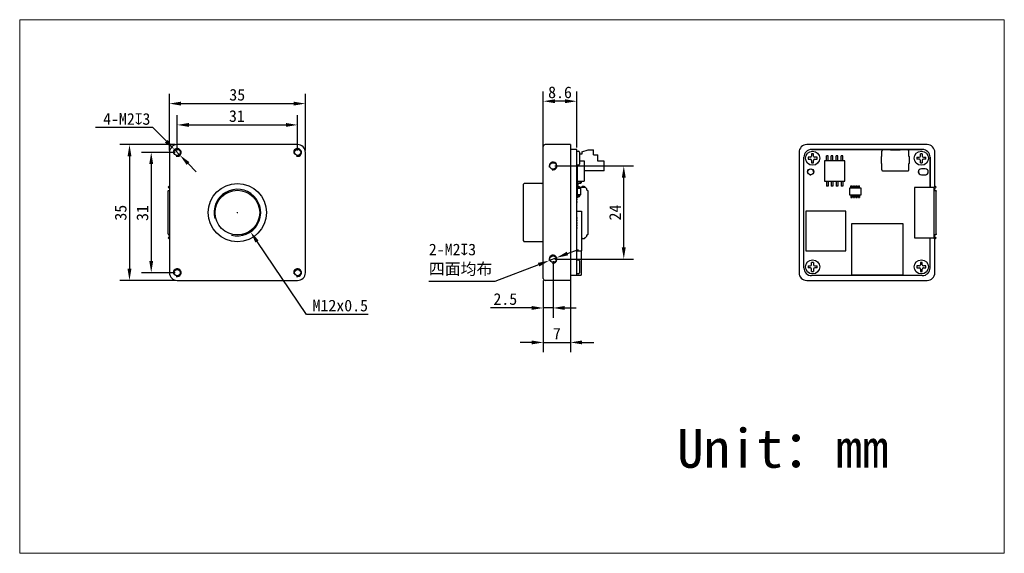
# Model space of a CAD drawing. Header units: millimetres. Extents: x 24 to 278, y 37 to 175.
import ezdxf

# ---------------------------------------------------------------- set-up
doc = ezdxf.new("R2010")
doc.units = ezdxf.units.MM
doc.header["$LTSCALE"] = 16.335
doc.header["$PDMODE"] = 3
doc.header["$PDSIZE"] = 8
doc.layers.get('0').update_dxf_attribs({"linetype": 'CONTINUOUS'})
doc.layers.get('Defpoints').update_dxf_attribs({"linetype": 'CONTINUOUS'})
for name, color, linetype in [('00_COMPONENTS', 7, 'CONTINUOUS'), ('09_ALL_ROUNDS', 7, 'CONTINUOUS'), ('10_ALL_CHAMFER', 7, 'CONTINUOUS'), ('201_CAM_FRONDXF_CONTINUOUS_LINE', 7, 'CONTINUOUS'), ('20_ALL_FEATURES', 7, 'CONTINUOUS'), ('51__DRAFT_DIMS', 7, 'CONTINUOUS'), ('IMX178LQJ_C_DXF_CONTINUOUS_LINE', 7, 'CONTINUOUS'), ('ZX360D-B-10PDXF_CONTINUOUS_LINE', 7, 'CONTINUOUS')]:
    doc.layers.add(name, color=color, linetype=linetype)
doc.styles.get("Standard").update_dxf_attribs({"font": 'simfang.ttf'})
doc.dimstyles.new('DIMSTYLE_1', dxfattribs={"dimtxt": 3, "dimasz": 3, "dimexe": 2.5, "dimexo": 0.5, "dimgap": 0.75, "dimtad": 1, "dimdsep": 46, "dimtxsty": 'STANDARD', "dimblk": '_FILLED', "dimcen": 0.09, "dimclre": 8, "dimazin": 2, "dimtp": 0.3, "dimtm": 0.3, "dimtfac": 1, "dimtofl": 0, "dimtmove": 0, "dimatfit": 3, "dimldrblk": '_FILLED', "dimfxl": 1, "dimtolj": 1, "dimarcsym": 0})
doc.dimstyles.new('DIMSTYLE_2', dxfattribs={"dimtxt": 3, "dimasz": 3, "dimexe": 2.5, "dimexo": 0.5, "dimtad": 1, "dimdsep": 46, "dimtxsty": 'STANDARD', "dimblk": '_FILLED', "dimblk1": '_FILLED', "dimblk2": '_FILLED', "dimcen": 0.09, "dimclrt": 3, "dimazin": 2, "dimtp": 0.2, "dimtm": 0.2, "dimtfac": 1, "dimtmove": 0, "dimatfit": 2, "dimldrblk": '_FILLED', "dimfxl": 1, "dimtolj": 1, "dimarcsym": 0})
doc.dimstyles.new('DIMSTYLE_3', dxfattribs={"dimtxt": 3, "dimasz": 3, "dimexe": 2.5, "dimexo": 0.5, "dimtad": 1, "dimdsep": 46, "dimtxsty": 'STANDARD', "dimblk": '_FILLED', "dimblk1": '_FILLED', "dimblk2": '_FILLED', "dimcen": 0.09, "dimclrt": 3, "dimazin": 2, "dimtp": 0.1, "dimtm": 0.1, "dimtfac": 1, "dimtmove": 0, "dimatfit": 2, "dimldrblk": '_FILLED', "dimfxl": 1, "dimtolj": 1, "dimarcsym": 0})

# ---------------------------------------------------------------- blocks, each defined once
blk = doc.blocks.new('_FILLED')
at = {"color": 0, "linetype": 'ByBlock'}
blk.add_solid([(0, 0), (-1, 0.167), (-1, -0.167)], dxfattribs=at)
blk = doc.blocks.new('*D2')
at = {"layer": '00_COMPONENTS', "color": 8, "linetype": 'Continuous', "lineweight": -2, "transparency": 16777216}
for p, q in [((161.96, 137.28), (182.18, 137.28)), ((161.96, 113.28), (182.18, 113.28))]:
    blk.add_line(p, q, dxfattribs=at)
at = {"layer": '00_COMPONENTS', "color": 0, "linetype": 'Continuous', "lineweight": -2, "transparency": 16777216}
blk.add_line((179.68, 116.28), (179.68, 134.28), dxfattribs=at)
at = {"layer": 'Defpoints', "color": 0, "linetype": 'Continuous', "transparency": 16777216}
for p in [(161.46, 137.28), (179.68, 137.28), (161.46, 113.28)]:
    blk.add_point(p, dxfattribs=at)
at = {"layer": '00_COMPONENTS', "color": 0, "linetype": 'Continuous', "lineweight": -2, "transparency": 16777216, "xscale": 3, "yscale": 3, "zscale": 3}
for p, rotation in [((179.68, 137.28), 90), ((179.68, 113.28), 270)]:
    blk.add_blockref('_FILLED', p, dxfattribs=dict(at, rotation=rotation))
at = {"layer": '00_COMPONENTS', "color": 0, "linetype": 'Continuous', "lineweight": 15, "transparency": 16777216, "insert": (175.93, 125.28), "char_height": 3, "attachment_point": 2, "rotation": 90}
blk.add_mtext('\\A1;{\\C7;24}', dxfattribs=at)
blk = doc.blocks.new('*D3')
at = {"layer": '00_COMPONENTS', "color": 0, "lineweight": -2, "transparency": 16777216}
for p, q in [((165.19, 114.72), (167.99, 115.8)), ((157.73, 111.84), (146.51, 107.51)), ((162.39, 113.64), (160.53, 112.92)), ((146.51, 107.51), (129.48, 107.51))]:
    blk.add_line(p, q, dxfattribs=at)
at = {"layer": 'Defpoints', "color": 0, "transparency": 16777216}
for p in [(160.53, 112.92), (162.39, 113.64)]:
    blk.add_point(p, dxfattribs=at)
at = {"layer": '00_COMPONENTS', "color": 0, "lineweight": -2, "transparency": 16777216, "xscale": 3, "yscale": 3, "zscale": 3}
for p, rotation in [((162.39, 113.64), 201.1049345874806), ((160.53, 112.92), 21.10493458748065)]:
    blk.add_blockref('_FILLED', p, dxfattribs=dict(at, rotation=rotation))
at = {"layer": '00_COMPONENTS', "color": 3, "transparency": 16777216, "insert": (129.48, 117.26), "char_height": 3, "attachment_point": 1}
blk.add_mtext('\\A1;{\\C7;2-M2\\fgdt|b0|i0|c134|p2;x\\fFangSong|b0|i0|c134|p49;3\\P四面均布}', dxfattribs=at)
blk = doc.blocks.new('*D4')
at = {"layer": '00_COMPONENTS', "color": 8, "lineweight": -2, "transparency": 16777216}
for p, q in [((80.09, 125.28), (80.27, 125.28)), ((80.18, 125.19), (80.18, 125.37))]:
    blk.add_line(p, q, dxfattribs=at)
at = {"layer": '00_COMPONENTS', "color": 0, "lineweight": -2, "transparency": 16777216}
for p, q in [((98.02, 99.02), (85.24, 117.83)), ((113.82, 99.02), (98.02, 99.02))]:
    blk.add_line(p, q, dxfattribs=at)
at = {"layer": 'Defpoints', "color": 0, "transparency": 16777216}
for p in [(76.81, 130.24), (83.55, 120.31)]:
    blk.add_point(p, dxfattribs=at)
at = {"layer": '00_COMPONENTS', "color": 0, "lineweight": -2, "transparency": 16777216, "xscale": 3, "yscale": 3, "zscale": 3, "rotation": 124.1913087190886}
blk.add_blockref('_FILLED', (83.55, 120.31), dxfattribs=at)
at = {"layer": '00_COMPONENTS', "color": 0, "transparency": 16777216, "insert": (113.82, 102.82), "char_height": 3, "attachment_point": 3}
blk.add_mtext('\\A1;{\\C7;M\\fFangSong|b0|i0|c134|p49;12x0.5}', dxfattribs=at)
blk = doc.blocks.new('*D5')
at = {"layer": '00_COMPONENTS', "color": 0, "lineweight": -2, "transparency": 16777216}
for p, q in [((58.41, 147.21), (43.64, 147.21)), ((61.89, 143.64), (58.41, 147.21)), ((65.38, 140.06), (63.98, 141.49)), ((67.47, 137.91), (69.57, 135.76))]:
    blk.add_line(p, q, dxfattribs=at)
at = {"layer": 'Defpoints', "color": 0, "transparency": 16777216}
for p in [(63.98, 141.49), (65.38, 140.06)]:
    blk.add_point(p, dxfattribs=at)
at = {"layer": '00_COMPONENTS', "color": 0, "lineweight": -2, "transparency": 16777216, "xscale": 3, "yscale": 3, "zscale": 3}
for p, rotation in [((63.98, 141.49), 314.2759144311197), ((65.38, 140.06), 134.2759144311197)]:
    blk.add_blockref('_FILLED', p, dxfattribs=dict(at, rotation=rotation))
at = {"layer": '00_COMPONENTS', "color": 3, "transparency": 16777216, "insert": (57.78, 150.9), "char_height": 3, "attachment_point": 3}
blk.add_mtext('\\A1;{\\C7;4-M2\\fgdt|b0|i0|c134|p2;x\\f@FangSong|b0|i0|c134|p49;3}', dxfattribs=at)
blk = doc.blocks.new('*D6')
at = {"layer": '00_COMPONENTS', "color": 8, "lineweight": -2, "transparency": 16777216}
for p, q in [((161.46, 112.78), (161.46, 98.19)), ((158.96, 107.78), (158.96, 98.19)), ((155.96, 100.69), (145.38, 100.69)), ((161.46, 100.69), (158.96, 100.69)), ((164.46, 100.69), (167.46, 100.69))]:
    blk.add_line(p, q, dxfattribs=at)
at = {"layer": 'Defpoints', "color": 0, "transparency": 16777216}
for p in [(161.46, 113.28), (158.96, 108.28), (158.96, 100.69)]:
    blk.add_point(p, dxfattribs=at)
at = {"layer": '00_COMPONENTS', "color": 8, "lineweight": -2, "transparency": 16777216, "xscale": 3, "yscale": 3, "zscale": 3}
blk.add_blockref('_FILLED', (158.96, 100.69), dxfattribs=at)
at = {"layer": '00_COMPONENTS', "color": 8, "lineweight": -2, "transparency": 16777216, "xscale": 3, "yscale": 3, "zscale": 3, "rotation": 180}
blk.add_blockref('_FILLED', (161.46, 100.69), dxfattribs=at)
at = {"layer": '00_COMPONENTS', "color": 0, "transparency": 16777216, "insert": (149.17, 102.97), "char_height": 3, "attachment_point": 5}
blk.add_mtext('\\A1;2.5', dxfattribs=at)
blk = doc.blocks.new('*D7')
at = {"layer": '00_COMPONENTS', "color": 8, "lineweight": -2, "transparency": 16777216}
for p, q in [((158.96, 107.78), (158.96, 89.31)), ((165.96, 107.78), (165.96, 89.31)), ((155.96, 91.81), (152.96, 91.81)), ((158.96, 91.81), (165.96, 91.81)), ((168.96, 91.81), (171.96, 91.81))]:
    blk.add_line(p, q, dxfattribs=at)
at = {"layer": 'Defpoints', "color": 0, "transparency": 16777216}
for p in [(158.96, 108.28), (165.96, 108.28), (165.96, 91.81)]:
    blk.add_point(p, dxfattribs=at)
at = {"layer": '00_COMPONENTS', "color": 8, "lineweight": -2, "transparency": 16777216, "xscale": 3, "yscale": 3, "zscale": 3}
blk.add_blockref('_FILLED', (158.96, 91.81), dxfattribs=at)
at = {"layer": '00_COMPONENTS', "color": 8, "lineweight": -2, "transparency": 16777216, "xscale": 3, "yscale": 3, "zscale": 3, "rotation": 180}
blk.add_blockref('_FILLED', (165.96, 91.81), dxfattribs=at)
at = {"layer": '00_COMPONENTS', "color": 0, "transparency": 16777216, "insert": (162.46, 94.07), "char_height": 3, "attachment_point": 5}
blk.add_mtext('\\A1;7', dxfattribs=at)
blk = doc.blocks.new('*D8')
at = {"layer": '00_COMPONENTS', "color": 8, "lineweight": -2, "transparency": 16777216}
for p, q in [((158.96, 139.37), (158.96, 156.47)), ((167.56, 142.03), (167.56, 156.47)), ((164.56, 153.97), (161.96, 153.97))]:
    blk.add_line(p, q, dxfattribs=at)
at = {"layer": 'Defpoints', "color": 0, "transparency": 16777216}
for p in [(158.96, 153.97), (167.56, 141.53), (158.96, 138.87)]:
    blk.add_point(p, dxfattribs=at)
at = {"layer": '00_COMPONENTS', "color": 8, "lineweight": -2, "transparency": 16777216, "xscale": 3, "yscale": 3, "zscale": 3, "rotation": 180}
blk.add_blockref('_FILLED', (158.96, 153.97), dxfattribs=at)
at = {"layer": '00_COMPONENTS', "color": 8, "lineweight": -2, "transparency": 16777216, "xscale": 3, "yscale": 3, "zscale": 3}
blk.add_blockref('_FILLED', (167.56, 153.97), dxfattribs=at)
at = {"layer": '00_COMPONENTS', "color": 0, "transparency": 16777216, "insert": (163.26, 156.24), "char_height": 3, "attachment_point": 5}
blk.add_mtext('\\A1;8.6', dxfattribs=at)

msp = doc.modelspace()

# ---------------------------------------------------------------- linework, layer by layer
at = {"lineweight": 30}
for p, q in [((167.561, 141.101), (168.011, 141.101)), ((168.311, 140.801), (168.311, 137.751)), ((168.911, 140.36), (168.311, 140.36)), ((168.911, 140.91), (168.911, 140.36)), ((227.143, 139.526), (227.143, 139.026)), ((168.011, 137.451), (167.561, 137.451)), ((254.525, 131.751), (254.525, 118.801)), ((258.557, 111.026), (258.557, 118.801)), ((167.561, 113.101), (168.011, 113.101)), ((168.311, 112.801), (168.311, 109.751)), ((168.011, 109.451), (167.561, 109.451)), ((251.604, 109.152), (238.35, 109.152))]:
    msp.add_line(p, q, dxfattribs=at)
for centre, start, end in [((168.011, 140.801), 0, 90), ((168.011, 137.751), 270, 0), ((168.011, 112.801), 0, 90), ((168.011, 109.751), 270, 0)]:
    msp.add_arc(centre, 0.3, start, end, dxfattribs=at)
at = {"color": 0}
msp.add_arc((161.461, 137.276), 1, 255, 195, dxfattribs=at)
at = {"color": 7}
msp.add_arc((161.461, 113.276), 1, 255, 195, dxfattribs=at)
at = {"layer": '00_COMPONENTS', "color": 8}
for p, q in [((62.682, 141.276), (62.682, 155.855)), ((97.682, 141.276), (97.682, 155.855)), ((65.682, 153.355), (94.682, 153.355)), ((64.682, 141.276), (64.682, 150.366)), ((95.682, 141.276), (95.682, 150.366)), ((67.682, 147.866), (92.682, 147.866)), ((64.182, 142.776), (49.899, 142.776)), ((52.399, 139.776), (52.399, 110.776)), ((64.182, 140.776), (55.498, 140.776)), ((57.998, 137.776), (57.998, 112.776)), ((64.182, 109.776), (55.498, 109.776)), ((64.182, 107.776), (49.899, 107.776))]:
    msp.add_line(p, q, dxfattribs=at)
at = {"layer": '00_COMPONENTS', "lineweight": 30}
for p, q in [((170.191, 131.101), (170.191, 131.091)), ((170.337, 130.991), (170.257, 130.991)), ((170.191, 119.451), (170.191, 119.461)), ((170.257, 119.561), (170.337, 119.561))]:
    msp.add_line(p, q, dxfattribs=at)
at = {"layer": '00_COMPONENTS', "color": 7}
for centre, radius in [((64.682, 140.776), 1), ((95.682, 140.776), 1), ((161.461, 137.276), 1), ((80.182, 125.276), 6), ((161.461, 113.276), 1), ((64.682, 109.776), 1), ((95.682, 109.776), 1)]:
    msp.add_arc(centre, radius, 255, 195, dxfattribs=at)
at = {"layer": '09_ALL_ROUNDS', "color": 7}
for p, q in [((158.961, 108.276), (158.961, 142.276)), ((165.961, 142.776), (159.461, 142.776)), ((165.961, 142.776), (165.961, 107.776)), ((165.961, 107.776), (159.461, 107.776))]:
    msp.add_line(p, q, dxfattribs=at)
msp.add_arc((159.461, 108.276), 0.5, 180, 270, dxfattribs=at)
at = {"layer": '10_ALL_CHAMFER', "color": 7}
for centre in [(161.461, 137.276), (161.461, 113.276)]:
    msp.add_circle(centre, 0.85, dxfattribs=at)
at = {"layer": '201_CAM_FRONDXF_CONTINUOUS_LINE', "color": 7, "linetype": 'Continuous', "lineweight": 30}
for p, q in [((95.682, 142.776), (64.682, 142.776)), ((158.961, 108.276), (158.961, 142.276)), ((165.961, 142.776), (159.461, 142.776)), ((165.961, 142.776), (165.961, 107.776)), ((257.807, 142.776), (226.807, 142.776)), ((62.682, 140.776), (62.682, 109.776)), ((97.682, 109.776), (97.682, 140.776)), ((167.561, 141.526), (165.961, 141.526)), ((167.561, 141.526), (165.961, 141.526)), ((167.561, 109.026), (167.561, 141.526)), ((224.807, 140.776), (224.807, 109.776)), ((226.057, 111.026), (226.057, 139.526)), ((227.757, 139.526), (227.143, 139.526)), ((256.557, 141.526), (228.057, 141.526)), ((228.057, 141.526), (256.557, 141.526)), ((228.057, 140.44), (228.057, 139.826)), ((228.557, 139.826), (228.557, 140.44)), ((229.471, 139.526), (228.857, 139.526)), ((231.855, 138.601), (231.855, 139.936)), ((232.275, 139.936), (231.855, 139.936)), ((232.275, 138.601), (232.275, 139.936)), ((233.125, 138.601), (233.125, 139.936)), ((233.545, 139.936), (233.125, 139.936)), ((233.545, 138.601), (233.545, 139.936)), ((234.395, 138.601), (234.395, 139.936)), ((234.815, 139.936), (234.395, 139.936)), ((234.815, 138.601), (234.815, 139.936)), ((235.665, 138.601), (235.665, 139.936)), ((236.085, 139.936), (235.665, 139.936)), ((236.085, 138.601), (236.085, 139.936)), ((255.143, 139.526), (255.757, 139.526)), ((256.057, 139.826), (256.057, 140.44)), ((256.557, 140.44), (256.557, 139.826)), ((256.857, 139.526), (257.471, 139.526)), ((258.557, 131.751), (258.557, 139.526)), ((258.557, 139.526), (258.557, 131.751)), ((259.807, 131.985), (259.807, 140.776)), ((227.143, 139.026), (227.757, 139.026)), ((228.057, 138.726), (228.057, 138.112)), ((228.557, 138.112), (228.557, 138.726)), ((228.857, 139.026), (229.471, 139.026)), ((231.355, 138.601), (231.355, 133.371)), ((236.585, 138.601), (231.355, 138.601)), ((236.585, 133.371), (236.585, 138.601)), ((255.757, 139.026), (255.143, 139.026)), ((256.057, 138.112), (256.057, 138.726)), ((256.557, 138.726), (256.557, 138.112)), ((257.471, 139.026), (256.857, 139.026)), ((227.615, 135.026), (227.807, 135.026)), ((228.557, 135.776), (228.557, 135.967)), ((257.307, 136.556), (256.307, 136.556)), ((257.307, 136.551), (256.307, 136.551)), ((256.307, 135.001), (257.307, 135.001)), ((256.307, 134.996), (257.307, 134.996)), ((256.807, 135.026), (257.498, 135.026)), ((62.597, 132.062), (62.364, 131.801)), ((62.682, 131.985), (62.597, 132.062)), ((153.761, 132.476), (154.061, 132.776)), ((153.761, 132.476), (153.761, 118.076)), ((158.461, 132.776), (154.061, 132.776)), ((231.355, 133.371), (236.585, 133.371)), ((231.855, 133.371), (231.855, 132.036)), ((232.275, 132.036), (231.855, 132.036)), ((232.275, 133.371), (232.275, 132.036)), ((233.125, 133.371), (233.125, 132.036)), ((233.545, 132.036), (233.125, 132.036)), ((233.545, 133.371), (233.545, 132.036)), ((234.395, 133.371), (234.395, 132.036)), ((234.815, 132.036), (234.395, 132.036)), ((234.815, 133.371), (234.815, 132.036)), ((235.665, 133.371), (235.665, 132.036)), ((236.085, 132.036), (235.665, 132.036)), ((236.085, 133.371), (236.085, 132.036)), ((238.168, 131.526), (238.168, 132.176)), ((238.168, 132.176), (238.468, 132.176)), ((238.468, 131.526), (238.468, 132.176)), ((238.818, 131.526), (238.818, 132.176)), ((238.818, 132.176), (239.118, 132.176)), ((239.118, 131.526), (239.118, 132.176)), ((239.468, 131.526), (239.468, 132.176)), ((239.468, 132.176), (239.768, 132.176)), ((239.768, 131.526), (239.768, 132.176)), ((240.118, 131.526), (240.118, 132.176)), ((240.118, 132.176), (240.418, 132.176)), ((240.418, 131.526), (240.418, 132.176)), ((259.892, 132.062), (259.807, 131.985)), ((259.892, 132.062), (260.125, 131.801)), ((62.682, 131.516), (62.364, 131.801)), ((62.364, 119.761), (62.364, 130.791)), ((62.537, 130.991), (62.682, 130.991)), ((237.793, 131.526), (237.793, 129.826)), ((240.793, 131.526), (237.793, 131.526)), ((237.793, 129.826), (240.793, 129.826)), ((238.168, 129.826), (238.168, 129.176)), ((238.468, 129.826), (238.468, 129.176)), ((238.818, 129.826), (238.818, 129.176)), ((239.118, 129.826), (239.118, 129.176)), ((239.468, 129.826), (239.468, 129.176)), ((239.768, 129.826), (239.768, 129.176)), ((240.118, 129.826), (240.118, 129.176)), ((240.418, 129.826), (240.418, 129.176)), ((240.793, 129.826), (240.793, 131.526)), ((260.125, 131.801), (259.807, 131.516)), ((259.807, 130.991), (259.807, 131.516)), ((259.807, 130.991), (259.952, 130.991)), ((260.125, 119.761), (260.125, 130.791)), ((238.168, 129.176), (238.468, 129.176)), ((238.818, 129.176), (239.118, 129.176)), ((239.468, 129.176), (239.768, 129.176)), ((240.118, 129.176), (240.418, 129.176)), ((226.566, 125.631), (226.566, 115.377)), ((236.82, 125.631), (226.566, 125.631)), ((236.82, 115.377), (236.82, 125.631)), ((167.561, 124.036), (167.561, 123.786)), ((167.561, 123.386), (167.561, 123.136)), ((167.561, 122.736), (167.561, 122.486)), ((167.561, 122.086), (167.561, 121.836)), ((62.537, 119.561), (62.682, 119.561)), ((167.561, 121.436), (167.561, 121.186)), ((259.952, 119.561), (259.807, 119.561)), ((259.807, 119.036), (259.807, 119.561)), ((62.682, 119.036), (62.364, 118.751)), ((62.597, 118.49), (62.364, 118.751)), ((62.682, 118.566), (62.597, 118.49)), ((153.761, 118.076), (154.061, 117.776)), ((158.461, 117.776), (154.061, 117.776)), ((259.807, 119.036), (260.125, 118.751)), ((259.807, 118.566), (259.892, 118.49)), ((259.807, 109.776), (259.807, 118.566)), ((260.125, 118.751), (259.892, 118.49)), ((226.566, 115.377), (236.82, 115.377)), ((228.057, 111.826), (228.057, 112.44)), ((228.557, 112.44), (228.557, 111.826)), ((256.057, 112.439), (256.057, 111.825)), ((256.557, 111.825), (256.557, 112.439)), ((167.561, 109.026), (165.961, 109.026)), ((227.143, 111.526), (227.757, 111.526)), ((227.757, 111.026), (227.143, 111.026)), ((228.057, 110.112), (228.057, 110.726)), ((256.557, 109.026), (228.057, 109.026)), ((228.557, 110.726), (228.557, 110.112)), ((228.857, 111.526), (229.471, 111.526)), ((229.471, 111.026), (228.857, 111.026)), ((255.757, 111.525), (255.143, 111.525)), ((255.143, 111.025), (255.757, 111.025)), ((256.057, 110.725), (256.057, 110.111)), ((256.557, 110.111), (256.557, 110.725)), ((257.471, 111.525), (256.857, 111.525)), ((256.857, 111.025), (257.471, 111.025)), ((64.682, 107.776), (95.682, 107.776)), ((165.961, 107.776), (159.461, 107.776)), ((226.807, 107.776), (257.807, 107.776))]:
    msp.add_line(p, q, dxfattribs=at)
at = {"layer": '201_CAM_FRONDXF_CONTINUOUS_LINE', "lineweight": 15}
msp.add_lwpolyline([(24.125, 174.983), (277.671, 174.983), (277.671, 37.462), (24.125, 37.462)], close=True, dxfattribs=at)
at = {"layer": '201_CAM_FRONDXF_CONTINUOUS_LINE', "color": 7, "linetype": 'Continuous', "lineweight": 30}
for centre, radius in [((64.682, 140.776), 0.8), ((95.682, 140.776), 0.8), ((228.307, 139.276), 1.825), ((256.307, 139.276), 1.825), ((161.461, 137.276), 0.85), ((227.807, 135.776), 0.787), ((227.807, 135.776), 0.775), ((227.807, 135.776), 0.75), ((80.182, 125.276), 7.5), ((80.182, 125.276), 5.75), ((161.461, 113.276), 0.85), ((228.307, 111.276), 1.825), ((256.307, 111.275), 1.825), ((64.682, 109.776), 0.8), ((95.682, 109.776), 0.8)]:
    msp.add_circle(centre, radius, dxfattribs=at)
for centre, radius, start, end in [((64.682, 140.776), 2, 90, 180), ((95.682, 140.776), 2, 0, 90), ((159.461, 142.276), 0.5, 90, 180), ((159.461, 142.276), 0.5, 90, 180), ((226.807, 140.776), 2, 90, 180), ((257.807, 140.776), 2, 0, 90), ((228.057, 139.526), 2, 90.0005, 179.9995), ((228.057, 139.526), 2, 90, 180), ((227.757, 139.826), 0.3, 270, 0), ((228.307, 134.951), 5.494, 87.39191, 92.60809), ((228.857, 139.826), 0.3, 180, 270), ((223.985, 139.279), 5.492, 359.96526, 2.57437), ((260.629, 139.28), 5.492, 177.42847, 180.03758), ((255.757, 139.826), 0.3, 270.00284, 0.00284), ((256.307, 134.952), 5.494, 87.39475, 92.61093), ((256.557, 139.526), 2, 0.0005, 89.9995), ((256.557, 139.526), 2, 0, 90), ((256.857, 139.826), 0.3, 180.00284, 270.00284), ((251.985, 139.279), 5.492, 359.9681, 2.57721), ((227.757, 138.726), 0.3, 0, 90), ((228.307, 143.6), 5.494, 267.39191, 272.60809), ((228.857, 138.726), 0.3, 90, 180), ((223.985, 139.272), 5.492, 357.42563, 0.03474), ((260.629, 139.273), 5.492, 179.9681, 182.57721), ((255.757, 138.726), 0.3, 0.00284, 90.00284), ((256.307, 143.601), 5.494, 267.39475, 272.61093), ((256.857, 138.726), 0.3, 90.00284, 180.00284), ((251.985, 139.273), 5.492, 357.42847, 0.03758), ((256.307, 135.776), 0.78, 90.0035, 269.9965), ((256.307, 135.776), 0.775, 90, 270), ((257.307, 135.776), 0.78, 270.001, 89.999), ((257.307, 135.776), 0.775, 270, 90), ((158.461, 133.276), 0.5, 270, 0), ((158.461, 117.276), 0.5, 0, 90), ((227.757, 111.826), 0.3, 270, 0), ((228.307, 106.951), 5.494, 87.39191, 92.60809), ((228.857, 111.826), 0.3, 180, 270), ((255.757, 111.825), 0.3, 269.99716, 359.99716), ((256.307, 106.951), 5.494, 87.38907, 92.60525), ((256.857, 111.825), 0.3, 179.99716, 269.99716), ((64.682, 109.776), 2, 180, 270), ((95.682, 109.776), 2, 270, 0), ((226.807, 109.776), 2, 180, 270), ((228.057, 111.026), 2, 180.001, 269.999), ((228.057, 111.026), 2, 180, 270), ((232.629, 111.279), 5.492, 177.42563, 180.03474), ((232.629, 111.272), 5.492, 179.96526, 182.57437), ((227.757, 110.726), 0.3, 0, 90), ((228.307, 115.6), 5.494, 267.39191, 272.60809), ((228.857, 110.726), 0.3, 90, 180), ((223.985, 111.279), 5.492, 359.96526, 2.57437), ((223.985, 111.272), 5.492, 357.42563, 0.03474), ((260.629, 111.278), 5.492, 177.42279, 180.0319), ((260.629, 111.271), 5.492, 179.96242, 182.57153), ((255.757, 110.725), 0.3, 359.99716, 89.99716), ((256.307, 115.599), 5.494, 267.38907, 272.60525), ((256.557, 111.026), 2, 270.0005, 359.9995), ((256.557, 111.026), 2, 270, 0), ((256.557, 111.025), 2, 269.99816, 359.99616), ((256.557, 111.025), 2, 269.99716, 359.99716), ((256.857, 110.725), 0.3, 89.99716, 179.99716), ((251.985, 111.279), 5.492, 359.96242, 2.57153), ((251.985, 111.272), 5.492, 357.42279, 0.0319), ((257.807, 109.776), 2, 270, 0), ((159.461, 108.276), 0.5, 180, 270)]:
    msp.add_arc(centre, radius, start, end, dxfattribs=at)
for points, knots in [([(62.364, 130.791), (62.364, 130.811), (62.369, 130.853), (62.394, 130.909), (62.433, 130.955), (62.482, 130.984), (62.519, 130.991), (62.537, 130.991)], [0, 0, 0, 0, 0.2106697, 0.4212123, 0.6234098, 0.8166514, 1, 1, 1, 1]), ([(259.952, 130.991), (259.97, 130.991), (260.007, 130.984), (260.057, 130.955), (260.096, 130.909), (260.12, 130.852), (260.125, 130.811), (260.125, 130.791)], [0, 0, 0, 0, 0.1837172, 0.3771483, 0.5793723, 0.7897464, 1, 1, 1, 1]), ([(62.364, 119.761), (62.364, 119.74), (62.369, 119.699), (62.394, 119.642), (62.433, 119.597), (62.482, 119.567), (62.519, 119.561), (62.537, 119.561)], [0, 0, 0, 0, 0.2106697, 0.4212123, 0.6234098, 0.8166514, 1, 1, 1, 1]), ([(260.125, 119.761), (260.125, 119.74), (260.12, 119.699), (260.096, 119.642), (260.057, 119.597), (260.007, 119.567), (259.97, 119.561), (259.952, 119.561)], [0, 0, 0, 0, 0.2106697, 0.4212123, 0.6234098, 0.8166514, 1, 1, 1, 1])]:
    msp.add_open_spline(points, degree=3, knots=knots, dxfattribs=at)
at = {"layer": '20_ALL_FEATURES', "color": 7, "lineweight": 30}
for p, q in [((168.911, 140.91), (170.511, 141.41)), ((170.512, 141.409), (170.511, 141.41)), ((170.511, 141.41), (171.861, 141.41)), ((171.861, 140.16), (171.861, 141.41)), ((171.861, 140.16), (173.041, 140.16)), ((173.041, 138.49), (173.041, 140.16)), ((167.711, 137.451), (167.711, 133.371)), ((168.311, 138.601), (169.511, 138.601)), ((169.511, 138.601), (169.511, 133.371)), ((174.611, 138.49), (173.041, 138.49)), ((174.611, 136.06), (174.611, 138.49)), ((174.611, 136.06), (169.511, 136.06)), ((167.711, 133.371), (169.511, 133.371)), ((167.661, 131.526), (167.661, 129.826)), ((167.661, 131.526), (168.561, 131.526)), ((168.561, 129.826), (167.661, 129.826)), ((168.011, 131.726), (167.811, 131.726)), ((167.811, 129.626), (168.011, 129.626)), ((168.111, 129.376), (167.911, 129.376)), ((168.111, 131.526), (168.111, 131.626)), ((168.111, 129.726), (168.111, 129.826)), ((168.361, 131.726), (168.361, 131.526)), ((168.361, 129.826), (168.361, 129.626)), ((168.561, 131.526), (168.561, 129.826)), ((167.811, 129.176), (167.561, 129.176)), ((167.811, 129.276), (167.811, 129.176)), ((167.561, 125.631), (168.781, 125.631)), ((167.561, 115.377), (168.781, 115.377)), ((168.679, 115.377), (168.679, 109.542)), ((167.561, 109.152), (168.679, 109.152)), ((168.679, 109.542), (168.679, 109.152))]:
    msp.add_line(p, q, dxfattribs=at)
at = {"layer": '20_ALL_FEATURES', "lineweight": 30}
for p, q in [((167.581, 132.064), (167.685, 132.799)), ((167.779, 132.036), (167.581, 132.064)), ((167.87, 132.683), (167.779, 132.036)), ((167.799, 132.176), (167.811, 132.176)), ((167.811, 132.176), (167.811, 132.076)), ((167.883, 132.971), (168.411, 132.971)), ((167.911, 131.976), (168.111, 131.976)), ((168.511, 132.771), (167.97, 132.771)), ((168.511, 133.371), (168.511, 133.071)), ((168.711, 133.371), (168.711, 132.971)), ((168.941, 131.751), (168.941, 131.928)), ((169.141, 132.062), (169.341, 132.062)), ((169.541, 131.928), (169.541, 131.751)), ((167.703, 131.751), (167.561, 131.751)), ((168.941, 131.751), (168.36, 131.751)), ((169.541, 131.751), (168.941, 131.751)), ((170.249, 130.991), (170.257, 130.991))]:
    msp.add_line(p, q, dxfattribs=at)
at = {"layer": '20_ALL_FEATURES', "color": 7}
for p, q in [((167.811, 132.176), (167.811, 132.076)), ((167.911, 131.976), (168.111, 131.976))]:
    msp.add_line(p, q, dxfattribs=at)
at = {"layer": '20_ALL_FEATURES', "color": 4}
for p, q in [((167.561, 130.736), (167.561, 130.486)), ((167.561, 130.086), (167.561, 129.836)), ((167.561, 129.436), (167.561, 129.186)), ((167.561, 128.786), (167.561, 128.536)), ((167.561, 128.136), (167.561, 127.886))]:
    msp.add_line(p, q, dxfattribs=at)
at = {"layer": '20_ALL_FEATURES', "color": 0, "lineweight": 30}
for p, q in [((170.437, 130.791), (170.437, 119.761)), ((168.781, 125.631), (168.781, 115.377)), ((170.257, 119.561), (170.249, 119.561)), ((168.941, 118.801), (168.781, 118.801)), ((168.941, 118.623), (168.941, 118.801)), ((169.341, 118.49), (169.141, 118.49)), ((169.541, 118.801), (169.541, 118.623))]:
    msp.add_line(p, q, dxfattribs=at)
at = {"layer": '20_ALL_FEATURES', "lineweight": 30}
for centre, radius, start, end in [((167.811, 131.976), 0.25, 180, 244.29617), ((167.883, 132.771), 0.2, 90, 172), ((167.911, 132.076), 0.1, 180, 270), ((167.97, 132.671), 0.1, 90, 172), ((168.111, 131.726), 0.25, 5.67883, 90), ((168.411, 133.071), 0.1, 270, 360), ((168.511, 132.971), 0.2, 270, 0), ((169.541, 131.101), 0.65, 0, 90)]:
    msp.add_arc(centre, radius, start, end, dxfattribs=at)
at = {"layer": '20_ALL_FEATURES', "color": 7, "lineweight": 30}
for centre, radius, start, end in [((167.811, 131.976), 0.25, 180, 270), ((168.111, 131.726), 0.25, 0, 90), ((167.811, 129.376), 0.25, 90, 180), ((167.911, 129.276), 0.1, 90, 180), ((168.011, 131.626), 0.1, 0, 90), ((168.011, 129.726), 0.1, 270, 0), ((168.111, 129.626), 0.25, 270, 0)]:
    msp.add_arc(centre, radius, start, end, dxfattribs=at)
at = {"layer": '20_ALL_FEATURES', "color": 7}
msp.add_arc((167.911, 132.076), 0.1, 180, 270, dxfattribs=at)
at = {"layer": '20_ALL_FEATURES', "color": 0, "lineweight": 30}
for centre, start, end in [((169.541, 119.451), 270, 360), ((168.866, 119.451), 262.48026, 269.98957)]:
    msp.add_arc(centre, 0.65, start, end, dxfattribs=at)
at = {"layer": '20_ALL_FEATURES', "lineweight": 30}
msp.add_ellipse((170.249, 131.091), major_axis=(0, 0.1), ratio=0.5773503, start_param=-4.712389, end_param=-3.1415925, dxfattribs=at)
at = {"layer": '20_ALL_FEATURES', "color": 0, "lineweight": 30}
msp.add_ellipse((170.249, 119.461), major_axis=(0, 0.1), ratio=0.5773503, start_param=-0.0000001, end_param=1.5707963, dxfattribs=at)
at = {"layer": '20_ALL_FEATURES', "lineweight": 30}
for points, knots in [([(168.941, 131.928), (168.941, 131.946), (168.954, 131.985), (169.001, 132.028), (169.066, 132.055), (169.115, 132.062), (169.141, 132.062)], [0, 0, 0, 0, 0.204385, 0.4357677, 0.7038127, 1, 1, 1, 1]), ([(169.341, 132.062), (169.367, 132.062), (169.417, 132.055), (169.482, 132.028), (169.529, 131.985), (169.541, 131.946), (169.541, 131.928)], [0, 0, 0, 0, 0.2961873, 0.5642323, 0.795615, 1, 1, 1, 1]), ([(170.337, 130.991), (170.351, 130.991), (170.382, 130.976), (170.412, 130.929), (170.432, 130.865), (170.437, 130.817), (170.437, 130.791)], [0, 0, 0, 0, 0.1726682, 0.396123, 0.677891, 1, 1, 1, 1])]:
    msp.add_open_spline(points, degree=3, knots=knots, dxfattribs=at)
at = {"layer": '20_ALL_FEATURES', "color": 0, "lineweight": 30}
for points, knots in [([(170.437, 119.761), (170.437, 119.735), (170.432, 119.686), (170.412, 119.622), (170.382, 119.576), (170.351, 119.561), (170.337, 119.561)], [0, 0, 0, 0, 0.322109, 0.603877, 0.8273318, 1, 1, 1, 1]), ([(169.141, 118.49), (169.115, 118.49), (169.066, 118.496), (169.001, 118.524), (168.954, 118.567), (168.941, 118.605), (168.941, 118.623)], [0, 0, 0, 0, 0.2961873, 0.5642323, 0.795615, 1, 1, 1, 1]), ([(169.541, 118.623), (169.541, 118.605), (169.529, 118.567), (169.482, 118.524), (169.417, 118.496), (169.367, 118.49), (169.341, 118.49)], [0, 0, 0, 0, 0.204385, 0.4357677, 0.7038127, 1, 1, 1, 1])]:
    msp.add_open_spline(points, degree=3, knots=knots, dxfattribs=at)
at = {"layer": 'IMX178LQJ_C_DXF_CONTINUOUS_LINE', "color": 7, "linetype": 'Continuous', "lineweight": 30}
for p, q in [((245.978, 139.765), (245.978, 137.915)), ((245.978, 139.765), (246.103, 139.765)), ((246.103, 139.765), (246.103, 141.11)), ((248.353, 141.41), (246.403, 141.41)), ((248.353, 141.41), (250.853, 141.41)), ((252.803, 141.41), (250.853, 141.41)), ((253.103, 139.765), (253.103, 141.11)), ((253.103, 139.765), (253.228, 139.765)), ((253.228, 137.915), (253.228, 139.765)), ((246.103, 137.915), (245.978, 137.915)), ((246.103, 137.63), (246.103, 137.915)), ((246.153, 137.63), (246.103, 137.63)), ((246.153, 136.57), (246.153, 137.63)), ((253.053, 136.57), (253.053, 137.63)), ((253.053, 137.63), (253.103, 137.63)), ((253.103, 137.63), (253.103, 137.915)), ((253.228, 137.915), (253.103, 137.915)), ((246.103, 136.26), (246.103, 136.57)), ((246.103, 136.57), (246.153, 136.57)), ((246.303, 136.06), (252.903, 136.06)), ((253.103, 136.57), (253.053, 136.57)), ((253.103, 136.26), (253.103, 136.57)), ((238.168, 131.526), (238.168, 132.176)), ((238.168, 132.176), (238.468, 132.176)), ((238.468, 131.526), (238.468, 132.176)), ((238.818, 131.526), (238.818, 132.176)), ((238.818, 132.176), (239.118, 132.176)), ((239.118, 131.526), (239.118, 132.176)), ((239.468, 131.526), (239.468, 132.176)), ((239.468, 132.176), (239.768, 132.176)), ((239.768, 131.526), (239.768, 132.176)), ((240.118, 131.526), (240.118, 132.176)), ((240.118, 132.176), (240.418, 132.176)), ((240.418, 131.526), (240.418, 132.176)), ((237.793, 131.526), (237.793, 129.826)), ((240.793, 131.526), (237.793, 131.526)), ((237.793, 129.826), (240.793, 129.826)), ((238.168, 129.826), (238.168, 129.176)), ((238.468, 129.826), (238.468, 129.176)), ((238.818, 129.826), (238.818, 129.176)), ((239.118, 129.826), (239.118, 129.176)), ((239.468, 129.826), (239.468, 129.176)), ((239.768, 129.826), (239.768, 129.176)), ((240.118, 129.826), (240.118, 129.176)), ((240.418, 129.826), (240.418, 129.176)), ((240.793, 129.826), (240.793, 131.526)), ((238.168, 129.176), (238.468, 129.176)), ((238.818, 129.176), (239.118, 129.176)), ((239.468, 129.176), (239.768, 129.176)), ((240.118, 129.176), (240.418, 129.176)), ((238.35, 122.407), (238.35, 109.152)), ((251.604, 122.407), (238.35, 122.407)), ((251.604, 109.152), (251.604, 122.407))]:
    msp.add_line(p, q, dxfattribs=at)
for centre, radius, start, end in [((246.403, 141.11), 0.3, 90, 180), ((252.803, 141.11), 0.3, 0, 90), ((246.303, 136.26), 0.2, 180, 270), ((252.903, 136.26), 0.2, 270, 0)]:
    msp.add_arc(centre, radius, start, end, dxfattribs=at)
at = {"layer": 'ZX360D-B-10PDXF_CONTINUOUS_LINE', "linetype": 'Continuous', "lineweight": 30}
for p, q in [((259.559, 131.763), (259.892, 132.062)), ((260.125, 131.801), (259.892, 132.062)), ((259.525, 131.751), (254.525, 131.751)), ((259.525, 131.751), (259.525, 118.801)), ((259.625, 130.991), (259.952, 130.991)), ((259.793, 131.503), (260.125, 131.801)), ((260.125, 119.761), (260.125, 130.791)), ((259.952, 119.561), (259.625, 119.561)), ((254.525, 118.801), (259.525, 118.801)), ((259.559, 118.788), (259.892, 118.49)), ((259.793, 119.048), (260.125, 118.751)), ((259.892, 118.49), (260.125, 118.751))]:
    msp.add_line(p, q, dxfattribs=at)
for centre, radius, start, end in [((259.525, 131.801), 0.05, 270, 311.81031), ((259.525, 131.801), 0.4, 270, 311.81031), ((259.625, 131.091), 0.1, 180, 270), ((259.625, 119.461), 0.1, 90, 180), ((259.525, 118.751), 0.4, 48.18969, 90), ((259.525, 118.751), 0.05, 48.18969, 90)]:
    msp.add_arc(centre, radius, start, end, dxfattribs=at)
for points, knots in [([(259.952, 130.991), (259.975, 130.991), (260.022, 130.979), (260.1, 130.919), (260.125, 130.841), (260.125, 130.791)], [0, 0, 0, 0, 0.2349069, 0.4804536, 1, 1, 1, 1]), ([(260.125, 119.761), (260.125, 119.711), (260.1, 119.633), (260.022, 119.572), (259.975, 119.561), (259.952, 119.561)], [0, 0, 0, 0, 0.5195431, 0.7650916, 1, 1, 1, 1])]:
    msp.add_open_spline(points, degree=3, knots=knots, dxfattribs=at)

# ---------------------------------------------------------------- block references
at = {"layer": '00_COMPONENTS', "color": 8, "xscale": 3, "yscale": 3, "zscale": 3}
for p, rotation in [((62.682, 153.355), 180), ((64.682, 147.866), 180), ((52.399, 142.776), 90), ((57.998, 140.776), 90), ((57.998, 109.776), 270), ((52.399, 107.776), 270)]:
    msp.add_blockref('_FILLED', p, dxfattribs=dict(at, rotation=rotation))
for p in [(97.682, 153.355), (95.682, 147.866)]:
    msp.add_blockref('_FILLED', p, dxfattribs=at)

# ---------------------------------------------------------------- texts
at = {"insert": (193.411, 69.518), "char_height": 10, "attachment_point": 1}
msp.add_mtext_dynamic_manual_height_columns('Unit：mm', width=63.84355, gutter_width=1, heights=[0], dxfattribs=at)
at = {"layer": '51__DRAFT_DIMS', "color": 7, "insert": (80.144, 157.139), "char_height": 3, "attachment_point": 2}
msp.add_mtext('\\A1;35', dxfattribs=at)
at = {"layer": '51__DRAFT_DIMS', "color": 0, "insert": (80.056, 151.65), "char_height": 3, "attachment_point": 2}
msp.add_mtext('\\A1;31', dxfattribs=at)
at = {"layer": '51__DRAFT_DIMS', "color": 0, "char_height": 3, "attachment_point": 2, "rotation": 90}
for s, insert in [('\\A1;35', (48.615, 125.238)), ('\\A1;31', (54.214, 125.15))]:
    msp.add_mtext(s, dxfattribs=dict(at, insert=insert))

# ---------------------------------------------------------------- dimensions: what is measured, and where the dimension line sits
at = {"layer": '00_COMPONENTS'}
for base, p1, p2, override, picture, middle in [((158.961, 153.968), (167.561, 141.526), (158.961, 138.87), {"dimclrd": 8}, '*D8', (163.261, 156.244)), ((158.961, 100.693), (161.461, 113.276), (158.961, 108.276), {"dimclrd": 8, "dimtofl": 1}, '*D6', (149.168, 102.969)), ((165.961, 91.805), (158.961, 108.276), (165.961, 108.276), {"dimclrd": 8, "dimtofl": 1}, '*D7', (162.461, 94.072))]:
    dim = msp.add_linear_dim(base=base, p1=p1, p2=p2, dimstyle='DIMSTYLE_1', override=override, dxfattribs=at)
    dim.commit()
    dim.dimension.update_dxf_attribs({"geometry": picture, "text_midpoint": middle})
at = {"layer": '00_COMPONENTS', "color": 8}
for p1, p2, text, dimstyle, override, picture, middle in [((65.38, 140.06), (63.984, 141.492), '{\\C7;4-M<>\\fgdt|b0|i0|c134|p2;x\\f@FangSong|b0|i0|c134|p49;3}', 'DIMSTYLE_2', {"dimtih": 1, "dimtoh": 1, "dimpost": '<>'}, '*D5', (50.711, 147.213)), ((76.811, 130.239), (83.554, 120.313), '{\\C7;M\\fFangSong|b0|i0|c134|p49;12x0.5}', 'DIMSTYLE_1', {"dimtih": 1, "dimtoh": 1}, '*D4', (106.293, 99.023)), ((162.394, 113.636), (160.528, 112.916), '{\\C7;2-M<>\\fgdt|b0|i0|c134|p2;x\\fFangSong|b0|i0|c134|p49;3\\P四面均布}', 'DIMSTYLE_3', {"dimtih": 1, "dimtoh": 1, "dimpost": '<>'}, '*D3', (137.683, 107.505))]:
    dim = msp.add_diameter_dim_2p(p1=p1, p2=p2, text=text, dimstyle=dimstyle, override=override, dxfattribs=at)
    dim.commit()
    dim.dimension.update_dxf_attribs({"geometry": picture, "text_midpoint": middle, "dimtype": 163})
at = {"layer": '00_COMPONENTS', "color": 8, "linetype": 'Continuous', "lineweight": 15}
dim = msp.add_linear_dim(base=(179.684, 137.276), p1=(161.461, 113.276), p2=(161.461, 137.276), angle=90, text='{\\C7;<>}', dimstyle='DIMSTYLE_1', dxfattribs=at)
dim.commit()
dim.dimension.update_dxf_attribs({"geometry": '*D2', "text_midpoint": (179.684, 125.279), "dimtype": 160})

doc.saveas('drawing.dxf')
